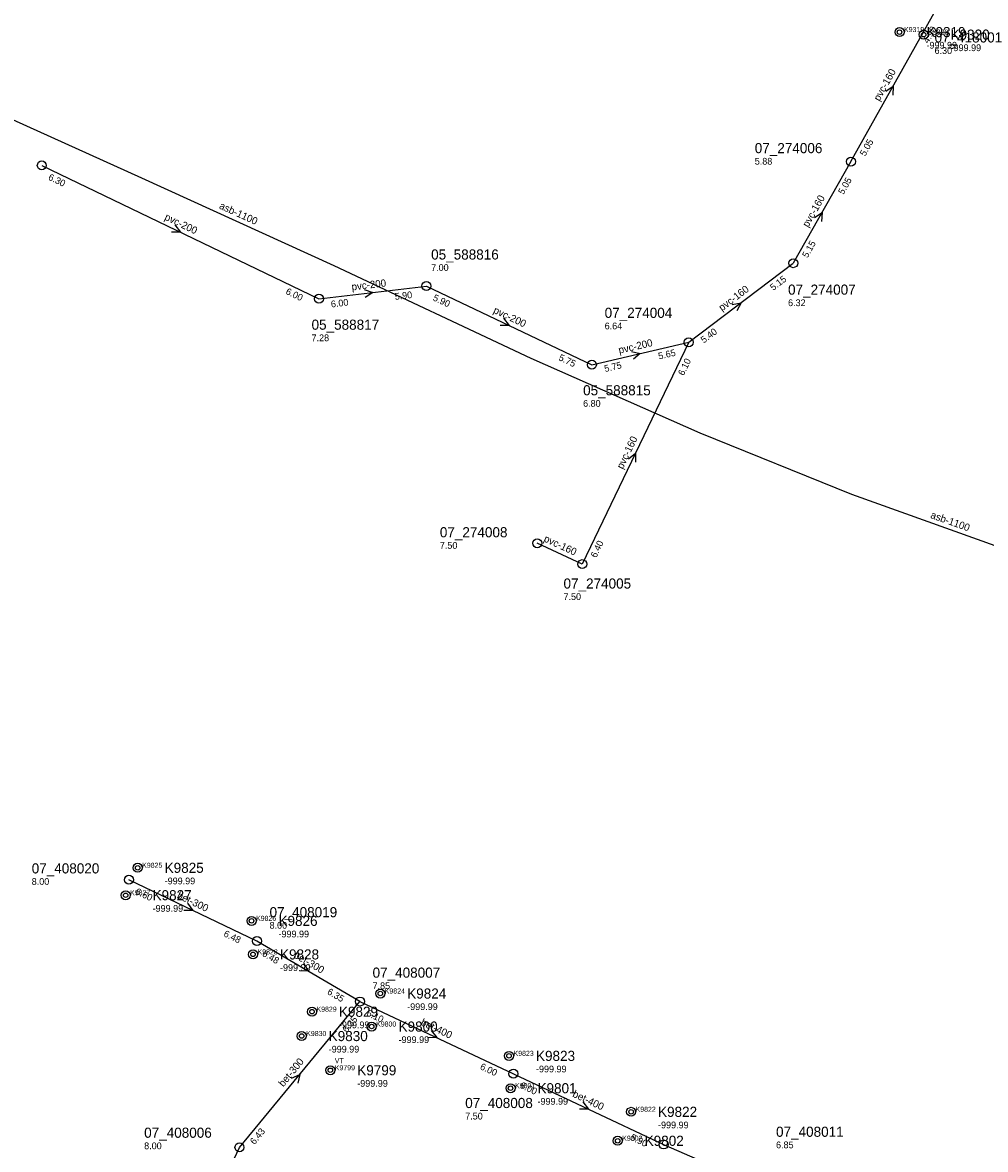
# Model space of a CAD drawing. Header units: metres. Extents: x 164250 to 165477, y 448735 to 450145.
# Tile 21 of 36: x 164486 to 164657, y 449450 to 449651. Entities that reach past the tile are written whole.
import ezdxf

# ---------------------------------------------------------------- set-up
doc = ezdxf.new("R2010")
doc.units = ezdxf.units.M

msp = doc.modelspace()

# ---------------------------------------------------------------- linework, layer by layer
at = {"layer": 'CON_BxH1100x1100mm', "linetype": 'Continuous'}
msp.add_lwpolyline([(164850.392, 449442.305), (164841.872, 449452.412), (164816.312, 449481.062), (164805.537, 449492.673), (164788.999, 449507.792), (164763.439, 449520.655), (164741.304, 449530.344), (164699.539, 449544.043), (164668.633, 449554.234), (164633.468, 449566.763), (164606.488, 449577.705), (164576.334, 449590.986), (164541.252, 449607.525), (164507.005, 449623.145), (164484.035, 449633.502), (164466.577, 449641.521), (164518.981, 449759.412), (164494.967, 449769.853), (164467.95, 449780.947), (164428.666, 449799.088), (164351.707, 449836.423)], dxfattribs=at)
at = {"layer": 'CON_BxH160x160mm', "linetype": 'Continuous'}
for points in [[(164633.308, 449626.069), (164648.385, 449652.977)], [(164633.308, 449626.069), (164623.04, 449607.977)], [(164604.434, 449593.894), (164623.04, 449607.977)], [(164604.434, 449593.894), (164585.459, 449554.393)], [(164585.459, 449554.393), (164577.436, 449558.119)]]:
    msp.add_lwpolyline(points, dxfattribs=at)
at = {"layer": 'CON_BxH200x200mm', "linetype": 'Continuous'}
for points in [[(164489.193, 449625.379), (164538.564, 449601.644)], [(164538.564, 449601.644), (164557.71, 449603.907)], [(164557.71, 449603.907), (164587.174, 449589.889)], [(164587.174, 449589.889), (164604.434, 449593.894)]]:
    msp.add_lwpolyline(points, dxfattribs=at)
at = {"layer": 'CON_BxH300x300mm', "linetype": 'Continuous'}
for points in [[(164527.505, 449487.278), (164504.704, 449498.189)], [(164545.859, 449476.514), (164527.505, 449487.278)], [(164524.405, 449450.54), (164545.859, 449476.514)], [(164510.193, 449420.429), (164524.405, 449450.54)]]:
    msp.add_lwpolyline(points, dxfattribs=at)
at = {"layer": 'CON_BxH400x400mm', "linetype": 'Continuous'}
for points in [[(164545.859, 449476.514), (164573.195, 449463.657)], [(164573.195, 449463.657), (164599.958, 449451.049)], [(164599.958, 449451.049), (164627.049, 449439.234)]]:
    msp.add_lwpolyline(points, dxfattribs=at)
at = {"layer": 'NOD_inspectieput'}
for centre in [(164489.19, 449625.38), (164633.31, 449626.07), (164623.04, 449607.98), (164557.71, 449603.91), (164538.56, 449601.64), (164604.43, 449593.89), (164587.17, 449589.89), (164577.44, 449558.12), (164585.46, 449554.39), (164504.7, 449498.19), (164527.51, 449487.28), (164545.86, 449476.51), (164573.2, 449463.66), (164524.4, 449450.54), (164599.96, 449451.05)]:
    msp.add_circle(centre, 0.8, dxfattribs=at)
at = {"layer": 'NOD_onbekend'}
for centre in [(164641.98, 449649.13), (164646.27, 449648.68), (164506.27, 449500.32), (164504.12, 449495.43), (164526.55, 449490.87), (164526.82, 449484.9), (164549.48, 449477.93), (164537.32, 449474.69), (164547.94, 449472.05), (164535.49, 449470.36), (164572.42, 449466.83), (164540.58, 449464.27), (164572.69, 449461.07), (164594.16, 449456.87), (164591.78, 449451.71)]:
    msp.add_circle(centre, 0.8, dxfattribs=at)
at = {"layer": 'onbekend'}
for centre in [(164504.12, 449495.43), (164526.55, 449490.87), (164526.82, 449484.9), (164535.49, 449470.36)]:
    msp.add_circle(centre, 0.4, dxfattribs=at)
at = {"layer": 'PIJL'}
for points in [[(164639.51, 449638.62), (164640.85, 449639.52), (164640.77, 449637.91)], [(164626.84, 449616.13), (164628.17, 449617.02), (164628.09, 449615.42)], [(164512.89, 449614.78), (164513.88, 449613.51), (164512.27, 449613.49)], [(164546.62, 449603.32), (164548.14, 449602.78), (164546.79, 449601.89)], [(164612.15, 449600.64), (164613.74, 449600.94), (164613.02, 449599.49)], [(164571.45, 449598.17), (164572.44, 449596.9), (164570.83, 449596.87)], [(164594.24, 449592.27), (164595.8, 449591.89), (164594.56, 449590.86)], [(164593.67, 449573.16), (164594.95, 449574.14), (164594.97, 449572.53)], [(164515.12, 449494), (164516.1, 449492.73), (164514.49, 449492.71)], [(164535.8, 449483.25), (164536.68, 449481.9), (164535.08, 449482)], [(164558.53, 449471.35), (164559.53, 449470.09), (164557.92, 449470.05)], [(164533.66, 449462.88), (164535.13, 449463.53), (164534.77, 449461.96)], [(164585.58, 449458.62), (164586.58, 449457.35), (164584.97, 449457.32)]]:
    msp.add_lwpolyline(points, dxfattribs=at)
at = {"layer": 'straatkolk'}
for centre in [(164641.98, 449649.13), (164646.27, 449648.68), (164506.27, 449500.32), (164549.48, 449477.93), (164537.32, 449474.69), (164547.94, 449472.05), (164572.42, 449466.83), (164540.58, 449464.27), (164572.69, 449461.07), (164594.16, 449456.87), (164591.78, 449451.71)]:
    msp.add_circle(centre, 0.4, dxfattribs=at)

# ---------------------------------------------------------------- texts
at = {"layer": 'DMM_BxH1100x1100mm'}
for rotation, p in [(-24.52, (164520.67, 449617.77)), (-19.61, (164647.39, 449562.64))]:
    msp.add_text('asb-1100', height=1.3, rotation=rotation, dxfattribs=at).set_placement(p)
at = {"layer": 'DMM_BxH160x160mm'}
for rotation, p in [(60.74, (164638.38, 449636.73)), (60.42, (164625.7, 449614.26)), (37.12, (164610.36, 449599.37)), (64.34, (164592.67, 449571.21)), (-24.91, (164578.48, 449558.49))]:
    msp.add_text('pvc-160', height=1.3, rotation=rotation, dxfattribs=at).set_placement(p)
at = {"layer": 'DMM_BxH200x200mm'}
for rotation, p in [(-25.68, (164510.93, 449615.77)), (6.74, (164544.44, 449603.12)), (-25.44, (164569.49, 449599.17)), (13.06, (164592.07, 449591.85))]:
    msp.add_text('pvc-200', height=1.3, rotation=rotation, dxfattribs=at).set_placement(p)
at = {"layer": 'DMM_BxH300x300mm'}
for rotation, p in [(-25.57, (164513.16, 449494.98)), (-30.39, (164533.94, 449484.42)), (50.44, (164532.21, 449461.22))]:
    msp.add_text('bet-300', height=1.3, rotation=rotation, dxfattribs=at).set_placement(p)
at = {"layer": 'DMM_BxH400x400mm'}
for rotation, p in [(-25.19, (164556.57, 449472.36)), (-25.23, (164583.61, 449459.61))]:
    msp.add_text('bet-400', height=1.3, rotation=rotation, dxfattribs=at).set_placement(p)
at = {"layer": 'INV_BxH160x160mm'}
for s, rotation, p in [('4.90', 60.74, (164647.1, 449647)), ('5.05', 60.74, (164635.86, 449626.93)), ('5.05', 60.42, (164631.99, 449620.1)), ('5.15', 60.42, (164625.59, 449608.83)), ('5.15', 37.12, (164619.47, 449603.02)), ('5.40', 37.12, (164607.12, 449593.67)), ('6.10', 64.34, (164603.53, 449587.85)), ('6.40', 64.34, (164587.95, 449555.42))]:
    msp.add_text(s, height=1.2, rotation=rotation, dxfattribs=at).set_placement(p)
at = {"layer": 'INV_BxH200x200mm'}
for s, rotation, p in [('6.30', -25.68, (164490.22, 449622.89)), ('6.00', -25.68, (164532.52, 449602.55)), ('5.90', 6.74, (164552.12, 449601.43)), ('5.90', -25.44, (164558.74, 449601.42)), ('6.00', 6.74, (164540.76, 449600.09)), ('5.75', -25.44, (164581.13, 449590.77)), ('5.65', 13.06, (164599.15, 449590.82)), ('5.75', 13.06, (164589.53, 449588.59))]:
    msp.add_text(s, height=1.2, rotation=rotation, dxfattribs=at).set_placement(p)
at = {"layer": 'INV_BxH300x300mm'}
for s, rotation, p in [('6.60', -25.57, (164505.73, 449495.7)), ('6.48', -25.57, (164521.46, 449488.18)), ('6.48', -30.39, (164528.32, 449484.71)), ('6.35', -30.39, (164539.91, 449477.92)), ('6.35', 50.44, (164543.53, 449470.87)), ('6.43', 50.44, (164527.07, 449450.94))]:
    msp.add_text(s, height=1.2, rotation=rotation, dxfattribs=at).set_placement(p)
at = {"layer": 'INV_BxH400x400mm'}
for s, rotation, p in [('6.10', -25.19, (164546.9, 449474.03)), ('6.00', -25.19, (164567.14, 449464.51)), ('6.00', -25.23, (164574.24, 449461.18)), ('5.90', -25.23, (164593.91, 449451.91))]:
    msp.add_text(s, height=1.2, rotation=rotation, dxfattribs=at).set_placement(p)
at = {"layer": 'KO_INSPECTIE'}
msp.add_text('VT', height=0.9, dxfattribs=at).set_placement((164541.38, 449465.53))
at = {"layer": 'KO_NUMMER'}
for s, p in [('K9319', (164642.78, 449649.13)), ('K9320', (164647.07, 449648.68)), ('K9825', (164507.07, 449500.32)), ('K9827', (164504.92, 449495.43)), ('K9826', (164527.35, 449490.87)), ('K9828', (164527.62, 449484.9)), ('K9824', (164550.28, 449477.93)), ('K9829', (164538.12, 449474.69)), ('K9800', (164548.74, 449472.05)), ('K9830', (164536.29, 449470.36)), ('K9823', (164573.22, 449466.83)), ('K9799', (164541.38, 449464.27)), ('K9801', (164573.49, 449461.07)), ('K9822', (164594.96, 449456.87)), ('K9802', (164592.58, 449451.71))]:
    msp.add_text(s, height=0.9, dxfattribs=at).set_placement(p)
at = {"layer": 'NLV_inspectieput'}
for s, p in [('6.30', (164648.22, 449645.24)), ('5.88', (164616.19, 449625.53)), ('7.00', (164558.54, 449606.59)), ('6.32', (164622.12, 449600.33)), ('6.64', (164589.45, 449596.2)), ('7.28', (164537.24, 449594.09)), ('6.80', (164585.61, 449582.41)), ('7.50', (164560.09, 449557.13)), ('7.50', (164582.12, 449548)), ('8.00', (164487.39, 449497.28)), ('8.00', (164529.76, 449489.48)), ('7.85', (164548.11, 449478.71)), ('7.50', (164564.61, 449455.5)), ('8.00', (164507.42, 449450.21)), ('6.85', (164619.98, 449450.38))]:
    msp.add_text(s, height=1.2, dxfattribs=at).set_placement(p)
at = {"layer": 'NLV_onbekend'}
for p in [(164646.78, 449646.19), (164651.07, 449645.74), (164511.07, 449497.38), (164508.92, 449492.49), (164531.35, 449487.93), (164531.62, 449481.95), (164554.28, 449474.99), (164542.12, 449471.75), (164552.74, 449469.11), (164540.29, 449467.42), (164577.22, 449463.89), (164545.38, 449461.33), (164577.49, 449458.13), (164598.96, 449453.93)]:
    msp.add_text('-999.99', height=1.2, dxfattribs=at).set_placement(p)
at = {"layer": 'NNR_inspectieput'}
for s, p in [('07_418001', (164648.22, 449647.28)), ('07_274006', (164616.19, 449627.57)), ('05_588816', (164558.54, 449608.63)), ('07_274007', (164622.12, 449602.37)), ('07_274004', (164589.45, 449598.24)), ('05_588817', (164537.24, 449596.13)), ('05_588815', (164585.61, 449584.45)), ('07_274008', (164560.09, 449559.17)), ('07_274005', (164582.12, 449550.04)), ('07_408020', (164487.39, 449499.32)), ('07_408019', (164529.76, 449491.52)), ('07_408007', (164548.11, 449480.75)), ('07_408008', (164564.61, 449457.54)), ('07_408006', (164507.42, 449452.25)), ('07_408011', (164619.98, 449452.42))]:
    msp.add_text(s, height=1.8, dxfattribs=at).set_placement(p)
at = {"layer": 'NNR_onbekend'}
for s, p in [('K9319', (164646.78, 449648.23)), ('K9320', (164651.07, 449647.78)), ('K9825', (164511.07, 449499.42)), ('K9827', (164508.92, 449494.54)), ('K9826', (164531.35, 449489.97)), ('K9828', (164531.62, 449484)), ('K9824', (164554.28, 449477.03)), ('K9829', (164542.12, 449473.79)), ('K9800', (164552.74, 449471.15)), ('K9830', (164540.29, 449469.46)), ('K9823', (164577.22, 449465.93)), ('K9799', (164545.38, 449463.37)), ('K9801', (164577.49, 449460.17)), ('K9822', (164598.96, 449455.97)), ('K9802', (164596.58, 449450.81))]:
    msp.add_text(s, height=1.8, dxfattribs=at).set_placement(p)

doc.saveas('drawing.dxf')
